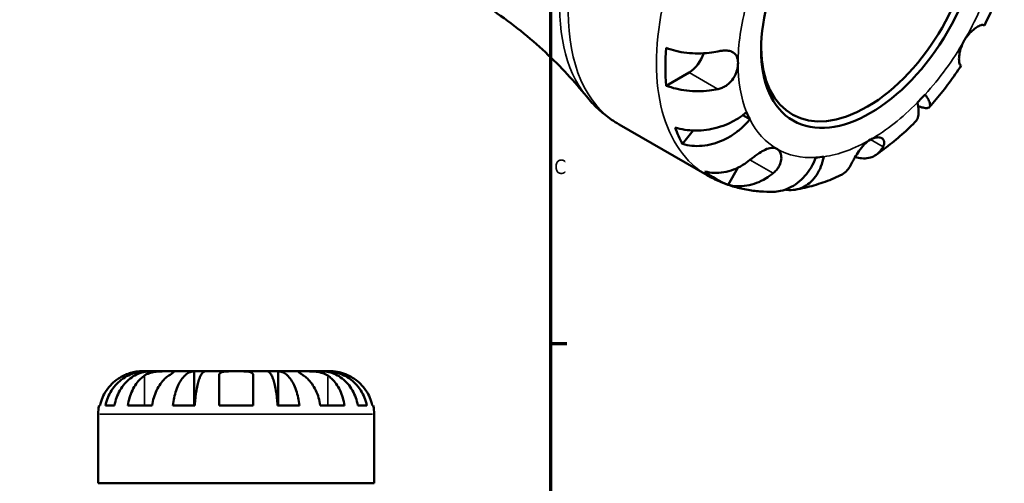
# Model space of a CAD drawing. Header units: millimetres. Extents: x 0 to 919, y 0 to 608.
# Tile 8 of 11: x 709 to 916, y 342 to 439. Entities that reach past the tile are written whole.
import ezdxf

# ---------------------------------------------------------------- set-up
doc = ezdxf.new("R2010")
doc.units = ezdxf.units.MM
for name, color, linetype, lineweight in [('Border (ANSI)', 7, 'Continuous', 70), ('Visible (ANSI)', 7, 'Continuous', 50), ('Visible Narrow (ANSI)', 7, 'Continuous', 35)]:
    doc.layers.add(name, color=color, linetype=linetype, lineweight=lineweight)
doc.styles.add('Note Text (ANSI)', font='tahoma.ttf')

# ---------------------------------------------------------------- blocks, each defined once
blk = doc.blocks.new('Borders Default Border')
at = {"layer": 'Border (ANSI)'}
blk.add_line((821, 371.25), (824.45, 371.25), dxfattribs=at)
at = {"layer": 'Border (ANSI)', "flags": 128}
blk.add_lwpolyline([(20, 20), (20, 574), (821, 574), (821, 20), (20, 20)], dxfattribs=at)
at = {"layer": 'Border (ANSI)', "insert": (821.8, 406.8), "char_height": 3.05, "attachment_point": 7, "style": 'Note Text (ANSI)'}
blk.add_mtext('C', dxfattribs=at)

msp = doc.modelspace()

# ---------------------------------------------------------------- linework, layer by layer
at = {"layer": 'Visible (ANSI)'}
for p, q in [((912.001, 438.132), (912.176, 438.031)), ((907.326, 429.63), (907.151, 429.731)), ((850.133, 428.181), (845.325, 425.405)), ((862.895, 418.342), (861.411, 419.199)), ((835.414, 417.282), (853.94, 406.586)), ((851.012, 415.985), (848.766, 413.16)), ((860.368, 408.159), (858.317, 404.607)), ((736.046, 365.427), (734.97, 365.427)), ((736.046, 365.427), (736.046, 365.358)), ((737.011, 365.427), (736.046, 365.427)), ((740.827, 365.427), (737.011, 365.427)), ((746.167, 365.427), (740.827, 365.427)), ((746.167, 365.427), (746.167, 358.227)), ((748.495, 365.427), (746.167, 365.427)), ((754.97, 365.427), (748.495, 365.427)), ((751.37, 358.227), (751.37, 364.551)), ((761.444, 365.427), (754.97, 365.427)), ((758.57, 364.551), (758.57, 358.227)), ((763.772, 365.427), (761.444, 365.427)), ((769.112, 365.427), (763.772, 365.427)), ((763.772, 365.427), (763.772, 358.227)), ((772.928, 365.427), (769.112, 365.427)), ((773.893, 365.427), (772.928, 365.427)), ((774.97, 365.427), (773.893, 365.427)), ((773.893, 365.427), (773.893, 365.358)), ((726.151, 358.227), (726.377, 358.227)), ((727.492, 358.227), (729.397, 358.227)), ((732.206, 358.227), (737.297, 358.227)), ((741.682, 358.227), (746.283, 358.227)), ((751.37, 358.227), (758.57, 358.227)), ((763.656, 358.227), (768.257, 358.227)), ((772.642, 358.227), (777.733, 358.227)), ((780.542, 358.227), (782.447, 358.227)), ((783.562, 358.227), (783.788, 358.227)), ((725.97, 341.907), (725.97, 356.427)), ((783.97, 341.907), (783.97, 356.427)), ((783.97, 341.907), (725.97, 341.907))]:
    msp.add_line(p, q, dxfattribs=at)
for centre, start, end in [((734.97, 356.427), 168.46304, 180), ((774.97, 356.427), 0, 11.53696)]:
    msp.add_arc(centre, 9, start, end, dxfattribs=at)
msp.add_ellipse((888.264, 446.236), major_axis=(16.265, 28.172), ratio=0.5773503, dxfattribs=at)
for centre, major_axis, start_param, end_param in [((887.535, 446.657), (15.75, 27.28), 2.3724129, 7.0523651), ((881.405, 450.196), (25.628, 44.388), 2.2614278, 2.4509611), ((850.133, 432.141), (-2.425, -4.2), 0.7853982, 1.9075004), ((888.264, 446.236), (19.687, 34.1), 4.2876844, 4.3516954), ((888.264, 446.236), (-19.687, -34.1), 5.8584808, 5.9224917), ((881.405, 450.196), (-25.628, -44.388), 5.8334705, 5.9475019), ((888.264, 446.236), (-19.687, -34.1), 0.3606936, 0.4247045), ((881.405, 450.196), (-25.628, -44.388), 6.1884187, 6.377952)]:
    msp.add_ellipse(centre, major_axis=major_axis, ratio=0.5773503, start_param=start_param, end_param=end_param, dxfattribs=at)
for points, knots in [([(912.176, 438.031), (912.506, 438.691), (912.826, 439.355), (913.446, 440.69), (913.747, 441.361), (914.328, 442.71), (914.608, 443.387), (915.148, 444.746), (915.408, 445.428), (915.906, 446.796), (916.145, 447.482), (916.372, 448.169)], [4.03170568, 4.03170568, 4.03170568, 4.03170568, 4.07953206, 4.07953206, 4.12735843, 4.12735843, 4.17518481, 4.17518481, 4.22301119, 4.22301119, 4.27083757, 4.27083757, 4.27083757, 4.27083757]), ([(828.55, 423.188), (827.321, 424.714), (825.987, 426.26), (823.115, 429.35), (821.576, 430.894), (818.307, 433.936), (816.576, 435.433), (812.945, 438.339), (811.046, 439.747), (807.112, 442.436), (805.078, 443.716), (802.998, 444.917)], [2.13655511, 2.13655511, 2.13655511, 2.13655511, 2.18048298, 2.18048298, 2.22441086, 2.22441086, 2.26833874, 2.26833874, 2.31226661, 2.31226661, 2.35619449, 2.35619449, 2.35619449, 2.35619449]), ([(907.951, 434.87), (908.141, 435.198), (908.352, 435.512), (908.823, 436.121), (909.083, 436.411), (909.696, 437.012), (910.05, 437.297), (910.699, 437.742), (910.99, 437.902), (911.41, 438.082), (911.558, 438.129), (911.798, 438.173), (911.89, 438.172), (911.973, 438.146), (911.988, 438.139), (912.001, 438.132)], [0, 0, 0, 0, 0.11375655, 0.11375655, 0.23538098, 0.23538098, 0.39430899, 0.39430899, 0.54630686, 0.54630686, 0.65204055, 0.65204055, 0.75381821, 0.75381821, 0.77933795, 0.77933795, 0.77933795, 0.77933795]), ([(907.151, 429.731), (907.131, 429.743), (907.111, 429.759), (907.043, 429.834), (906.998, 429.92), (906.919, 430.167), (906.887, 430.331), (906.841, 430.818), (906.84, 431.171), (906.926, 432.053), (907.027, 432.591), (907.378, 433.726), (907.63, 434.314), (907.951, 434.87)], [-0.78090098, -0.78090098, -0.78090098, -0.78090098, -0.74249641, -0.74249641, -0.64168011, -0.64168011, -0.53308797, -0.53308797, -0.37727943, -0.37727943, -0.19250343, -0.19250343, 0, 0, 0, 0]), ([(845.325, 433.325), (845.986, 433.073), (846.692, 432.861), (848.056, 432.536), (848.84, 432.395), (850.441, 432.213), (851.259, 432.171), (852.759, 432.172), (853.579, 432.216), (855.008, 432.381), (855.623, 432.483), (856.192, 432.603)], [0.2300371, 0.2300371, 0.2300371, 0.2300371, 0.4481544, 0.4481544, 0.6727436, 0.6727436, 0.8973328, 0.8973328, 1.1227327, 1.1227327, 1.2981486, 1.2981486, 1.2981486, 1.2981486]), ([(856.192, 432.603), (856.349, 432.637), (856.505, 432.666), (856.939, 432.735), (857.211, 432.765), (857.773, 432.791), (858.057, 432.782), (858.73, 432.694), (859.085, 432.581), (859.724, 432.195), (859.979, 431.905), (860.333, 431.15), (860.421, 430.684), (860.421, 430.161)], [-0.77507703, -0.77507703, -0.77507703, -0.77507703, -0.72560399, -0.72560399, -0.63594265, -0.63594265, -0.53365641, -0.53365641, -0.3753162, -0.3753162, -0.19216783, -0.19216783, 0, 0, 0, 0]), ([(860.421, 430.161), (860.421, 429.806), (860.38, 429.428), (860.205, 428.61), (860.063, 428.174), (859.616, 427.193), (859.278, 426.668), (858.57, 425.9), (858.251, 425.627), (857.646, 425.228), (857.377, 425.085), (856.812, 424.847), (856.519, 424.755), (856.211, 424.688), (856.201, 424.685), (856.192, 424.683)], [-3.37535926, -3.37535926, -3.37535926, -3.37535926, -3.24472064, -3.24472064, -3.10081281, -3.10081281, -2.91318515, -2.91318515, -2.78540812, -2.78540812, -2.69094331, -2.69094331, -2.59427293, -2.59427293, -2.59108226, -2.59108226, -2.59108226, -2.59108226]), ([(900.644, 420.927), (901.126, 421.468), (901.6, 422.017), (902.536, 423.133), (902.997, 423.699), (903.904, 424.846), (904.35, 425.427), (905.227, 426.605), (905.658, 427.2), (906.504, 428.405), (906.919, 429.015), (907.326, 429.63)], [3.58314407, 3.58314407, 3.58314407, 3.58314407, 3.63097044, 3.63097044, 3.67879682, 3.67879682, 3.7266232, 3.7266232, 3.77444958, 3.77444958, 3.82227596, 3.82227596, 3.82227596, 3.82227596]), ([(856.192, 424.683), (855.623, 424.563), (855.008, 424.461), (853.579, 424.296), (852.759, 424.252), (851.259, 424.251), (850.441, 424.293), (848.84, 424.475), (848.056, 424.616), (846.692, 424.941), (845.986, 425.153), (845.325, 425.405)], [5.9143146, 5.9143146, 5.9143146, 5.9143146, 6.0897305, 6.0897305, 6.3151304, 6.3151304, 6.5397196, 6.5397196, 6.7643088, 6.7643088, 6.9824261, 6.9824261, 6.9824261, 6.9824261]), ([(828.55, 423.188), (828.928, 422.718), (829.324, 422.261), (830.147, 421.375), (830.576, 420.946), (831.464, 420.119), (831.925, 419.722), (832.874, 418.962), (833.364, 418.599), (834.37, 417.912), (834.886, 417.587), (835.414, 417.282)], [2.13655511, 2.13655511, 2.13655511, 2.13655511, 2.18048298, 2.18048298, 2.22441086, 2.22441086, 2.26833874, 2.26833874, 2.31226661, 2.31226661, 2.35619449, 2.35619449, 2.35619449, 2.35619449]), ([(899.736, 423.566), (900.007, 423.192), (900.25, 422.814), (900.602, 422.145), (900.712, 421.854), (900.804, 421.398), (900.796, 421.192), (900.643, 420.886), (900.498, 420.787), (900.13, 420.693), (899.874, 420.689), (899.241, 420.791), (898.864, 420.899), (898.403, 421.066), (898.324, 421.095), (898.243, 421.127)], [5.4054322, 5.4054322, 5.4054322, 5.4054322, 5.6314379, 5.6314379, 5.8574437, 5.8574437, 6.0826169, 6.0826169, 6.3077901, 6.3077901, 6.5323479, 6.5323479, 6.7569058, 6.7569058, 6.800762, 6.800762, 6.800762, 6.800762]), ([(897.598, 417.713), (897.686, 417.8), (897.768, 417.896), (898.042, 418.284), (898.182, 418.63), (898.342, 419.352), (898.376, 419.795), (898.317, 420.774), (898.223, 421.31), (898.09, 421.828)], [1.03975745, 1.03975745, 1.03975745, 1.03975745, 1.12262674, 1.12262674, 1.34779995, 1.34779995, 1.5738057, 1.5738057, 1.79981146, 1.79981146, 1.79981146, 1.79981146]), ([(847.185, 416.653), (847.843, 416.432), (848.544, 416.265), (849.896, 416.048), (850.671, 415.98), (852.252, 415.971), (853.057, 416.03), (854.533, 416.234), (855.338, 416.398), (856.912, 416.845), (857.681, 417.126), (859.039, 417.726), (859.752, 418.098), (861.082, 418.934), (861.697, 419.398), (862.213, 419.849)], [0.2300349, 0.2300349, 0.2300349, 0.2300349, 0.4483378, 0.4483378, 0.6728957, 0.6728957, 0.8974535, 0.8974535, 1.1226267, 1.1226267, 1.3478, 1.3478, 1.5738057, 1.5738057, 1.7998115, 1.7998115, 1.7998115, 1.7998115]), ([(862.895, 418.342), (862.436, 417.765), (861.882, 417.165), (860.674, 416.06), (860.02, 415.556), (858.767, 414.726), (858.053, 414.323), (856.582, 413.65), (855.824, 413.38), (854.429, 412.999), (853.663, 412.853), (852.15, 412.71), (851.404, 412.715), (850.095, 412.838), (849.412, 412.964), (848.766, 413.16)], [5.4054322, 5.4054322, 5.4054322, 5.4054322, 5.6314379, 5.6314379, 5.8574437, 5.8574437, 6.0826169, 6.0826169, 6.3077901, 6.3077901, 6.5323479, 6.5323479, 6.7569058, 6.7569058, 6.9752088, 6.9752088, 6.9752088, 6.9752088]), ([(889.455, 410.891), (890.027, 411.289), (890.592, 411.699), (891.713, 412.542), (892.268, 412.975), (893.366, 413.864), (893.909, 414.32), (894.984, 415.254), (895.516, 415.731), (896.566, 416.707), (897.085, 417.205), (897.598, 417.713)], [3.24378078, 3.24378078, 3.24378078, 3.24378078, 3.29203906, 3.29203906, 3.34029733, 3.34029733, 3.38855561, 3.38855561, 3.43681388, 3.43681388, 3.48507216, 3.48507216, 3.48507216, 3.48507216]), ([(884.034, 408.609), (884.084, 408.704), (884.136, 408.805), (884.293, 409.101), (884.404, 409.307), (884.663, 409.777), (884.812, 410.042), (885.225, 410.744), (885.501, 411.186), (886.154, 412.123), (886.533, 412.603), (887.363, 413.461), (887.811, 413.825), (888.264, 414.087)], [-0.77507703, -0.77507703, -0.77507703, -0.77507703, -0.72560399, -0.72560399, -0.63594265, -0.63594265, -0.53365641, -0.53365641, -0.3753162, -0.3753162, -0.19216783, -0.19216783, 0, 0, 0, 0]), ([(888.264, 414.087), (888.572, 414.264), (888.878, 414.393), (889.499, 414.557), (889.806, 414.579), (890.432, 414.497), (890.717, 414.352), (891.028, 413.982), (891.105, 413.801), (891.148, 413.446), (891.138, 413.285), (891.062, 412.945), (890.995, 412.767), (890.899, 412.581), (890.896, 412.575), (890.893, 412.569)], [-3.37535926, -3.37535926, -3.37535926, -3.37535926, -3.24472064, -3.24472064, -3.10081281, -3.10081281, -2.91318515, -2.91318515, -2.78540812, -2.78540812, -2.69094331, -2.69094331, -2.59427293, -2.59427293, -2.59108226, -2.59108226, -2.59108226, -2.59108226]), ([(862.926, 409.798), (863.022, 409.877), (863.119, 409.955), (863.476, 410.241), (863.741, 410.446), (864.302, 410.86), (864.595, 411.066), (865.31, 411.533), (865.723, 411.772), (866.597, 412.178), (867.042, 412.317), (867.876, 412.394), (868.255, 412.322), (868.576, 412.136)], [-0.78090098, -0.78090098, -0.78090098, -0.78090098, -0.74249641, -0.74249641, -0.64168011, -0.64168011, -0.53308797, -0.53308797, -0.37727943, -0.37727943, -0.19250343, -0.19250343, 0, 0, 0, 0]), ([(868.576, 412.136), (868.766, 412.027), (868.933, 411.879), (869.221, 411.502), (869.338, 411.27), (869.516, 410.664), (869.548, 410.275), (869.452, 409.469), (869.331, 409.063), (868.998, 408.386), (868.827, 408.116), (868.43, 407.61), (868.208, 407.376), (867.902, 407.104), (867.84, 407.05), (867.776, 406.998)], [0, 0, 0, 0, 0.11375655, 0.11375655, 0.23538098, 0.23538098, 0.39430899, 0.39430899, 0.54630686, 0.54630686, 0.65204055, 0.65204055, 0.75381821, 0.75381821, 0.77933795, 0.77933795, 0.77933795, 0.77933795]), ([(890.893, 412.569), (890.713, 412.223), (890.494, 411.893), (889.923, 411.233), (889.55, 410.931), (888.801, 410.496), (888.356, 410.323), (887.397, 410.134), (886.883, 410.119), (885.982, 410.207), (885.523, 410.299), (885.049, 410.445)], [5.9143146, 5.9143146, 5.9143146, 5.9143146, 6.0897305, 6.0897305, 6.3151304, 6.3151304, 6.5397196, 6.5397196, 6.7643088, 6.7643088, 6.9538392, 6.9538392, 6.9538392, 6.9538392]), ([(853.467, 407.407), (854.096, 407.228), (854.752, 407.126), (855.999, 407.06), (856.703, 407.094), (858.117, 407.327), (858.825, 407.526), (860.105, 408.014), (860.795, 408.347), (861.972, 409.068), (862.471, 409.426), (862.926, 409.798)], [0.2300371, 0.2300371, 0.2300371, 0.2300371, 0.4481544, 0.4481544, 0.6727436, 0.6727436, 0.8973328, 0.8973328, 1.1227327, 1.1227327, 1.2981486, 1.2981486, 1.2981486, 1.2981486]), ([(867.891, 403.125), (868.359, 403.136), (868.852, 403.19), (869.982, 403.43), (870.616, 403.653), (871.746, 404.187), (872.345, 404.548), (873.476, 405.418), (874.007, 405.927), (874.912, 406.958), (875.369, 407.576), (876.173, 408.914), (876.521, 409.633), (876.791, 410.319)], [0.5023976, 0.5023976, 0.5023976, 0.5023976, 0.6728957, 0.6728957, 0.8974535, 0.8974535, 1.1226267, 1.1226267, 1.3478, 1.3478, 1.5738057, 1.5738057, 1.7998115, 1.7998115, 1.7998115, 1.7998115]), ([(878.437, 410.482), (878.304, 409.81), (878.106, 409.105), (877.595, 407.797), (877.282, 407.193), (876.63, 406.187), (876.231, 405.691), (875.348, 404.846), (874.863, 404.496), (873.927, 403.981), (873.388, 403.768), (872.269, 403.511), (871.687, 403.467), (870.894, 403.505), (870.627, 403.534), (870.354, 403.58)], [5.4054322, 5.4054322, 5.4054322, 5.4054322, 5.6314379, 5.6314379, 5.8574437, 5.8574437, 6.0826169, 6.0826169, 6.3077901, 6.3077901, 6.5323479, 6.5323479, 6.7569058, 6.7569058, 6.8625305, 6.8625305, 6.8625305, 6.8625305]), ([(881.977, 406.577), (882.096, 406.632), (882.209, 406.69), (882.691, 406.971), (883.064, 407.273), (883.635, 407.933), (883.854, 408.263), (884.034, 408.609)], [0.83284208, 0.83284208, 0.83284208, 0.83284208, 0.89733283, 0.89733283, 1.12273273, 1.12273273, 1.29814862, 1.29814862, 1.29814862, 1.29814862]), ([(853.94, 406.586), (854.791, 406.094), (855.671, 405.653), (857.473, 404.876), (858.395, 404.54), (860.263, 403.977), (861.21, 403.749), (863.114, 403.398), (864.071, 403.275), (865.984, 403.128), (866.94, 403.103), (867.891, 403.124)], [2.35619449, 2.35619449, 2.35619449, 2.35619449, 2.42362631, 2.42362631, 2.49105814, 2.49105814, 2.55848996, 2.55848996, 2.62592179, 2.62592179, 2.69335361, 2.69335361, 2.69335361, 2.69335361]), ([(867.776, 406.998), (867.321, 406.626), (866.822, 406.268), (865.645, 405.547), (864.955, 405.214), (863.675, 404.726), (862.967, 404.527), (861.553, 404.294), (860.849, 404.259), (859.602, 404.326), (858.946, 404.428), (858.317, 404.607)], [5.9143146, 5.9143146, 5.9143146, 5.9143146, 6.0897305, 6.0897305, 6.3151304, 6.3151304, 6.5397196, 6.5397196, 6.7643088, 6.7643088, 6.9824261, 6.9824261, 6.9824261, 6.9824261]), ([(872.497, 403.573), (873.152, 403.685), (873.804, 403.817), (875.097, 404.117), (875.739, 404.285), (877.013, 404.656), (877.646, 404.859), (878.901, 405.296), (879.523, 405.531), (880.758, 406.031), (881.37, 406.297), (881.978, 406.577)], [2.80335132, 2.80335132, 2.80335132, 2.80335132, 2.85092908, 2.85092908, 2.89850684, 2.89850684, 2.9460846, 2.9460846, 2.99366236, 2.99366236, 3.04124012, 3.04124012, 3.04124012, 3.04124012]), ([(731.37, 364.551), (730.982, 364.369), (730.589, 364.149), (729.707, 363.564), (729.235, 363.172), (728.444, 362.385), (728.053, 361.918), (727.377, 360.912), (727.093, 360.373), (726.673, 359.363), (726.495, 358.802), (726.377, 358.227)], [4.42788405, 4.42788405, 4.42788405, 4.42788405, 4.5512464, 4.5512464, 4.71913293, 4.71913293, 4.88586959, 4.88586959, 5.05260626, 5.05260626, 5.21400469, 5.21400469, 5.21400469, 5.21400469]), ([(727.492, 358.227), (727.606, 358.805), (727.778, 359.37), (728.185, 360.382), (728.459, 360.922), (729.111, 361.929), (729.489, 362.396), (730.25, 363.182), (730.703, 363.572), (731.68, 364.246), (732.203, 364.528), (733.199, 364.954), (733.764, 365.136), (734.918, 365.373), (735.507, 365.427), (736.046, 365.427)], [0.1707442, 0.1707442, 0.1707442, 0.1707442, 0.3330259, 0.3330259, 0.4996576, 0.4996576, 0.6662893, 0.6662893, 0.8331263, 0.8331263, 0.9999634, 0.9999634, 1.1671254, 1.1671254, 1.3342874, 1.3342874, 1.3342874, 1.3342874]), ([(737.011, 365.427), (736.531, 365.427), (736.006, 365.373), (734.979, 365.136), (734.477, 364.954), (733.59, 364.528), (733.125, 364.246), (732.256, 363.572), (731.852, 363.182), (731.175, 362.396), (730.838, 361.929), (730.258, 360.922), (730.014, 360.382), (729.652, 359.37), (729.499, 358.805), (729.397, 358.227)], [4.0064771, 4.0064771, 4.0064771, 4.0064771, 4.1736391, 4.1736391, 4.3408011, 4.3408011, 4.5076381, 4.5076381, 4.6744752, 4.6744752, 4.8411069, 4.8411069, 5.0077386, 5.0077386, 5.1700203, 5.1700203, 5.1700203, 5.1700203]), ([(734.97, 365.427), (734.97, 365.427), (734.937, 365.428), (734.802, 365.426), (734.694, 365.423), (734.336, 365.401), (734.044, 365.372), (733.449, 365.265), (733.182, 365.205), (732.689, 365.067), (732.473, 364.998), (732.03, 364.838), (731.804, 364.748), (731.51, 364.617), (731.44, 364.584), (731.37, 364.551)], [-2.49913258, -2.49913258, -2.49913258, -2.49913258, -2.41505436, -2.41505436, -2.32384732, -2.32384732, -2.1841143, -2.1841143, -2.08674766, -2.08674766, -2.01440674, -2.01440674, -1.93994266, -1.93994266, -1.91637503, -1.91637503, -1.91637503, -1.91637503]), ([(732.206, 358.227), (732.29, 358.802), (732.415, 359.363), (732.712, 360.373), (732.913, 360.912), (733.391, 361.918), (733.668, 362.385), (734.227, 363.172), (734.561, 363.564), (735.184, 364.149), (735.462, 364.369), (735.736, 364.551)], [0.17075309, 0.17075309, 0.17075309, 0.17075309, 0.33215152, 0.33215152, 0.49888818, 0.49888818, 0.66562485, 0.66562485, 0.83351137, 0.83351137, 0.95687373, 0.95687373, 0.95687373, 0.95687373]), ([(735.736, 364.551), (735.825, 364.61), (735.919, 364.667), (736.197, 364.817), (736.391, 364.905), (736.818, 365.061), (737.05, 365.128), (737.63, 365.262), (737.982, 365.316), (738.789, 365.397), (739.234, 365.414), (740.091, 365.429), (740.491, 365.427), (740.827, 365.427)], [-0.58004807, -0.58004807, -0.58004807, -0.58004807, -0.5384523, -0.5384523, -0.46383793, -0.46383793, -0.3862639, -0.3862639, -0.27840269, -0.27840269, -0.14277912, -0.14277912, 0, 0, 0, 0]), ([(740.827, 364.551), (740.553, 364.369), (740.276, 364.149), (739.652, 363.564), (739.318, 363.172), (738.759, 362.385), (738.482, 361.918), (738.004, 360.912), (737.803, 360.373), (737.506, 359.363), (737.381, 358.802), (737.297, 358.227)], [4.42788748, 4.42788748, 4.42788748, 4.42788748, 4.55124983, 4.55124983, 4.71913636, 4.71913636, 4.88587302, 4.88587302, 5.05260969, 5.05260969, 5.21400811, 5.21400811, 5.21400811, 5.21400811]), ([(740.827, 365.427), (741.011, 365.427), (741.174, 365.428), (741.463, 365.426), (741.585, 365.424), (741.806, 365.409), (741.875, 365.391), (741.887, 365.315), (741.837, 365.259), (741.665, 365.122), (741.571, 365.054), (741.343, 364.897), (741.213, 364.809), (740.991, 364.66), (740.911, 364.607), (740.827, 364.551)], [0, 0, 0, 0, 0.07774953, 0.07774953, 0.16081914, 0.16081914, 0.27783798, 0.27783798, 0.3882896, 0.3882896, 0.46542959, 0.46542959, 0.54035429, 0.54035429, 0.57953204, 0.57953204, 0.57953204, 0.57953204]), ([(741.682, 358.227), (741.742, 358.805), (741.833, 359.37), (742.046, 360.382), (742.189, 360.922), (742.531, 361.929), (742.729, 362.396), (743.128, 363.182), (743.366, 363.572), (743.878, 364.246), (744.152, 364.528), (744.674, 364.954), (744.97, 365.136), (745.575, 365.373), (745.884, 365.427), (746.167, 365.427)], [0.1707442, 0.1707442, 0.1707442, 0.1707442, 0.3330259, 0.3330259, 0.4996576, 0.4996576, 0.6662893, 0.6662893, 0.8331263, 0.8331263, 0.9999634, 0.9999634, 1.1671254, 1.1671254, 1.3342874, 1.3342874, 1.3342874, 1.3342874]), ([(748.495, 365.427), (748.356, 365.427), (748.203, 365.373), (747.905, 365.136), (747.759, 364.954), (747.501, 364.528), (747.366, 364.246), (747.113, 363.572), (746.996, 363.182), (746.799, 362.396), (746.701, 361.929), (746.533, 360.922), (746.462, 360.382), (746.357, 359.37), (746.312, 358.805), (746.283, 358.227)], [4.0064772, 4.0064772, 4.0064772, 4.0064772, 4.1736392, 4.1736392, 4.3408012, 4.3408012, 4.5076382, 4.5076382, 4.6744753, 4.6744753, 4.841107, 4.841107, 5.0077387, 5.0077387, 5.1700204, 5.1700204, 5.1700204, 5.1700204]), ([(751.37, 364.551), (751.37, 364.619), (751.378, 364.683), (751.422, 364.833), (751.467, 364.913), (751.605, 365.062), (751.7, 365.128), (751.99, 365.262), (752.209, 365.316), (752.791, 365.398), (753.169, 365.414), (754.023, 365.429), (754.494, 365.427), (754.97, 365.427)], [-0.57647647, -0.57647647, -0.57647647, -0.57647647, -0.52968676, -0.52968676, -0.46054026, -0.46054026, -0.38562403, -0.38562403, -0.27730827, -0.27730827, -0.14258086, -0.14258086, 0, 0, 0, 0]), ([(754.97, 365.427), (755.25, 365.427), (755.529, 365.428), (756.097, 365.426), (756.383, 365.423), (757.061, 365.401), (757.423, 365.372), (757.926, 365.265), (758.096, 365.205), (758.327, 365.067), (758.404, 364.998), (758.516, 364.838), (758.55, 364.748), (758.568, 364.617), (758.57, 364.584), (758.57, 364.551)], [-2.49913258, -2.49913258, -2.49913258, -2.49913258, -2.41505436, -2.41505436, -2.32384732, -2.32384732, -2.1841143, -2.1841143, -2.08674766, -2.08674766, -2.01440674, -2.01440674, -1.93994266, -1.93994266, -1.91637503, -1.91637503, -1.91637503, -1.91637503]), ([(763.656, 358.227), (763.627, 358.805), (763.582, 359.37), (763.477, 360.382), (763.406, 360.922), (763.238, 361.929), (763.14, 362.396), (762.943, 363.182), (762.826, 363.572), (762.573, 364.246), (762.438, 364.528), (762.18, 364.954), (762.034, 365.136), (761.736, 365.373), (761.583, 365.427), (761.444, 365.427)], [0.1707442, 0.1707442, 0.1707442, 0.1707442, 0.3330259, 0.3330259, 0.4996576, 0.4996576, 0.6662893, 0.6662893, 0.8331263, 0.8331263, 0.9999634, 0.9999634, 1.1671254, 1.1671254, 1.3342874, 1.3342874, 1.3342874, 1.3342874]), ([(763.772, 365.427), (764.055, 365.427), (764.364, 365.373), (764.969, 365.136), (765.265, 364.954), (765.787, 364.528), (766.061, 364.246), (766.573, 363.572), (766.811, 363.182), (767.21, 362.396), (767.408, 361.929), (767.75, 360.922), (767.893, 360.382), (768.107, 359.37), (768.197, 358.805), (768.257, 358.227)], [4.0064772, 4.0064772, 4.0064772, 4.0064772, 4.1736392, 4.1736392, 4.3408012, 4.3408012, 4.5076382, 4.5076382, 4.6744753, 4.6744753, 4.841107, 4.841107, 5.0077387, 5.0077387, 5.1700204, 5.1700204, 5.1700204, 5.1700204]), ([(769.112, 364.551), (769.023, 364.61), (768.938, 364.667), (768.714, 364.817), (768.584, 364.905), (768.359, 365.061), (768.265, 365.128), (768.099, 365.262), (768.052, 365.316), (768.065, 365.397), (768.156, 365.414), (768.509, 365.429), (768.775, 365.427), (769.112, 365.427)], [-0.58004807, -0.58004807, -0.58004807, -0.58004807, -0.5384523, -0.5384523, -0.46383793, -0.46383793, -0.3862639, -0.3862639, -0.27840269, -0.27840269, -0.14277912, -0.14277912, 0, 0, 0, 0]), ([(769.112, 365.427), (769.295, 365.427), (769.497, 365.428), (769.949, 365.426), (770.198, 365.424), (770.827, 365.409), (771.212, 365.391), (771.966, 365.315), (772.327, 365.259), (772.912, 365.122), (773.141, 365.054), (773.566, 364.897), (773.76, 364.809), (774.031, 364.66), (774.119, 364.607), (774.203, 364.551)], [0, 0, 0, 0, 0.07774953, 0.07774953, 0.16081914, 0.16081914, 0.27783798, 0.27783798, 0.3882896, 0.3882896, 0.46542959, 0.46542959, 0.54035429, 0.54035429, 0.57953204, 0.57953204, 0.57953204, 0.57953204]), ([(772.642, 358.227), (772.558, 358.802), (772.433, 359.363), (772.136, 360.373), (771.935, 360.912), (771.457, 361.918), (771.18, 362.385), (770.621, 363.172), (770.287, 363.564), (769.663, 364.149), (769.386, 364.369), (769.112, 364.551)], [0.17075309, 0.17075309, 0.17075309, 0.17075309, 0.33215152, 0.33215152, 0.49888818, 0.49888818, 0.66562485, 0.66562485, 0.83351137, 0.83351137, 0.95687373, 0.95687373, 0.95687373, 0.95687373]), ([(780.542, 358.227), (780.44, 358.805), (780.287, 359.37), (779.925, 360.382), (779.681, 360.922), (779.101, 361.929), (778.765, 362.396), (778.087, 363.182), (777.683, 363.572), (776.814, 364.246), (776.349, 364.528), (775.462, 364.954), (774.96, 365.136), (773.933, 365.373), (773.408, 365.427), (772.928, 365.427)], [0.1707442, 0.1707442, 0.1707442, 0.1707442, 0.3330259, 0.3330259, 0.4996576, 0.4996576, 0.6662893, 0.6662893, 0.8331263, 0.8331263, 0.9999634, 0.9999634, 1.1671254, 1.1671254, 1.3342874, 1.3342874, 1.3342874, 1.3342874]), ([(773.893, 365.427), (774.432, 365.427), (775.021, 365.373), (776.175, 365.136), (776.74, 364.954), (777.736, 364.528), (778.259, 364.246), (779.236, 363.572), (779.689, 363.182), (780.45, 362.396), (780.828, 361.929), (781.48, 360.922), (781.754, 360.382), (782.161, 359.37), (782.333, 358.805), (782.447, 358.227)], [4.0064771, 4.0064771, 4.0064771, 4.0064771, 4.1736391, 4.1736391, 4.3408011, 4.3408011, 4.5076381, 4.5076381, 4.6744752, 4.6744752, 4.8411069, 4.8411069, 5.0077386, 5.0077386, 5.1700203, 5.1700203, 5.1700203, 5.1700203]), ([(774.203, 364.551), (774.477, 364.369), (774.755, 364.149), (775.378, 363.564), (775.712, 363.172), (776.271, 362.385), (776.548, 361.918), (777.026, 360.912), (777.227, 360.373), (777.524, 359.363), (777.649, 358.802), (777.733, 358.227)], [4.42788405, 4.42788405, 4.42788405, 4.42788405, 4.5512464, 4.5512464, 4.71913293, 4.71913293, 4.88586959, 4.88586959, 5.05260626, 5.05260626, 5.21400469, 5.21400469, 5.21400469, 5.21400469]), ([(778.57, 364.551), (778.301, 364.678), (778.028, 364.793), (777.449, 365.006), (777.149, 365.1), (776.554, 365.254), (776.269, 365.309), (775.689, 365.396), (775.427, 365.414), (775.064, 365.429), (774.97, 365.427), (774.97, 365.427)], [-0.58010577, -0.58010577, -0.58010577, -0.58010577, -0.49097122, -0.49097122, -0.39110552, -0.39110552, -0.28318426, -0.28318426, -0.14288781, -0.14288781, 0, 0, 0, 0]), ([(783.562, 358.227), (783.444, 358.802), (783.266, 359.363), (782.846, 360.373), (782.562, 360.912), (781.886, 361.918), (781.495, 362.385), (780.704, 363.172), (780.232, 363.564), (779.35, 364.149), (778.957, 364.369), (778.57, 364.551)], [0.17075309, 0.17075309, 0.17075309, 0.17075309, 0.33215152, 0.33215152, 0.49888818, 0.49888818, 0.66562485, 0.66562485, 0.83351137, 0.83351137, 0.95687373, 0.95687373, 0.95687373, 0.95687373])]:
    msp.add_open_spline(points, degree=3, knots=knots, dxfattribs=at)
at = {"layer": 'Visible Narrow (ANSI)'}
for p, q in [((856.192, 424.683), (850.133, 428.181)), ((890.893, 412.569), (888.264, 414.087)), ((867.776, 406.998), (862.926, 409.798)), ((735.736, 364.235), (735.736, 358.544)), ((774.203, 364.235), (774.203, 358.544)), ((783.613, 356.427), (726.327, 356.427))]:
    msp.add_line(p, q, dxfattribs=at)
for centre, major_axis, start_param, end_param in [((861.164, 461.882), (-25.75, -44.6), 3.1415927, 6.2831853), ((859.019, 463.12), (25.522, 44.205), 0.2196394, 2.9219533), ((879.69, 451.186), (25.75, 44.6), 0, 3.1415927), ((888.264, 446.236), (19.687, 34.1), 4.712389, 5.0730826), ((888.264, 446.236), (-19.687, -34.1), 5.1370935, 5.4977871), ((888.264, 446.236), (19.687, 34.1), 4.3516954, 4.712389), ((888.264, 446.236), (-19.687, -34.1), 5.4977871, 5.8584808), ((888.264, 446.236), (19.687, 34.1), 3.9269908, 4.2876844), ((888.264, 446.236), (-19.687, -34.1), 5.9224917, 6.2831853), ((888.264, 446.236), (19.687, 34.1), 3.5662972, 3.9269908), ((888.264, 446.236), (-19.687, -34.1), 0, 0.3606936)]:
    msp.add_ellipse(centre, major_axis=major_axis, ratio=0.5773503, start_param=start_param, end_param=end_param, dxfattribs=at)

# ---------------------------------------------------------------- block references
msp.add_blockref('Borders Default Border', (0, 0))

doc.saveas('drawing.dxf')
